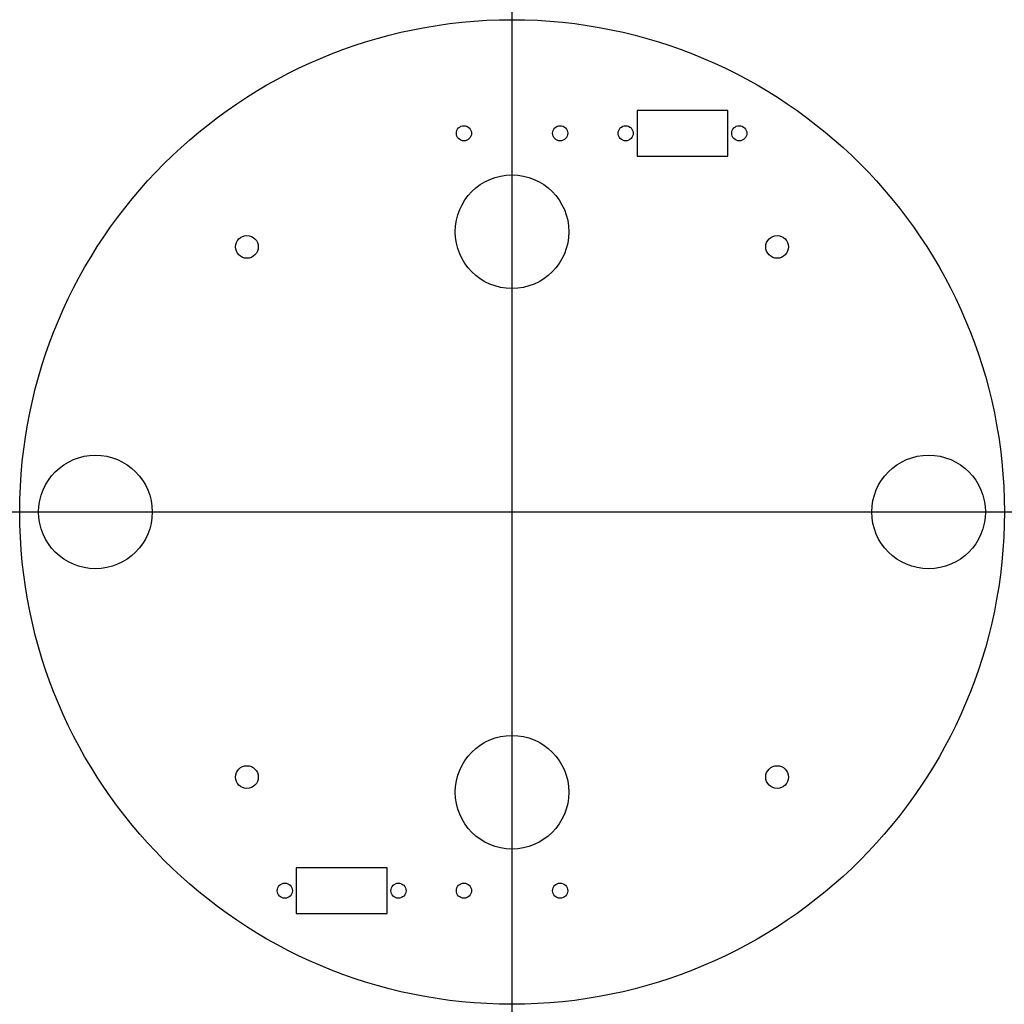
# Model space of a CAD drawing. Extents: x 103 to 233, y 95 to 225.
import ezdxf

# ---------------------------------------------------------------- set-up
doc = ezdxf.new("R2010")
doc.units = 0
doc.layers.get('0').update_dxf_attribs({"linetype": 'CONTINUOUS'})

msp = doc.modelspace()

# ---------------------------------------------------------------- linework, layer by layer
for direction in [(0, 1), (1, 0)]:
    msp.add_xline((167.67, 159.85), direction)
for points in [[(184.17, 212.85), (184.17, 206.85), (196.17, 206.85), (196.17, 212.85)], [(139.17, 112.85), (139.17, 106.85), (151.17, 106.85), (151.17, 112.85)]]:
    msp.add_lwpolyline(points, close=True)
for centre, radius in [((167.67, 159.85), 65), ((161.32, 209.85), 1), ((174.02, 209.85), 1), ((182.67, 209.85), 1), ((197.67, 209.85), 1), ((167.67, 196.85), 7.5), ((132.67, 194.85), 1.5), ((202.67, 194.85), 1.5), ((112.67, 159.85), 7.5), ((222.67, 159.85), 7.5), ((167.67, 122.85), 7.5), ((132.67, 124.85), 1.5), ((202.67, 124.85), 1.5), ((137.67, 109.85), 1), ((152.67, 109.85), 1), ((161.32, 109.85), 1), ((174.02, 109.85), 1)]:
    msp.add_circle(centre, radius)

doc.saveas('drawing.dxf')
